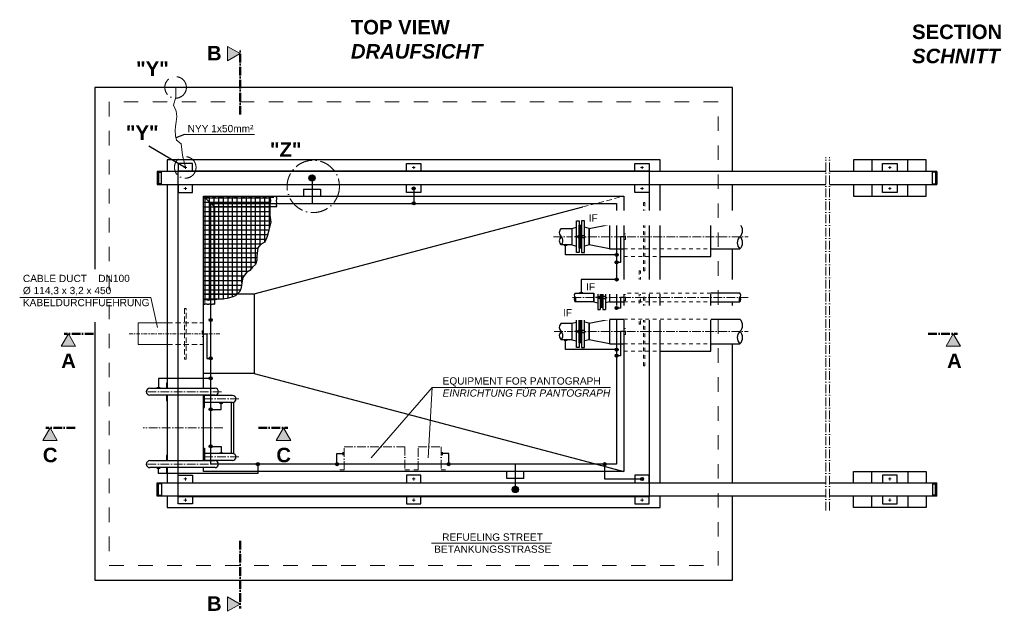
# Model space of a CAD drawing. Header units: millimetres. Extents: x -61498 to 2601997, y -16110 to 22287.
# Tile 11 of 27: x 5298 to 12090, y -522 to 3561. Entities that reach past the tile are written whole.
import ezdxf

# ---------------------------------------------------------------- set-up
doc = ezdxf.new("R2010")
doc.units = ezdxf.units.MM
for name, pattern in [('ACAD_ISO10W100', [18, 12, -3, 0, -3]), ('JIS_02_1.0', [2, 1, -1]), ('STRICHPUNKT2', [0.5, 0.25, -0.125, 0, -0.125]), ('VERDECKT2', [0.1875, 0.125, -0.0625])]:
    doc.linetypes.add(name, pattern=pattern)
for name, color, linetype, lineweight in [('Beschriftung', 7, 'Continuous', 9), ('HO1N2-D50', 4, 'Continuous', 18), ('P------T2', 7, 'Continuous', 18), ('P-DABDICHTUNG', 7, 'Continuous', 18), ('P-ES-MD', 1, 'VERDECKT2', 18), ('verz. Bandstahl 30x3_5mm auf Putz', 1, 'GRENZE1', 35), ('verz. Bandstahl 30x3_5mm im Beton', 5, 'GRENZE1', 35)]:
    doc.layers.add(name, color=color, linetype=linetype, lineweight=lineweight)
for name, color, linetype in [('P-MU050ENTL', 7, 'Continuous'), ('P-MU150AUSL', 7, 'Continuous'), ('P-MU200EINL', 7, 'Continuous')]:
    doc.layers.add(name, color=color, linetype=linetype)
doc.styles.add('LBB3.5M1000', font='isocp.shx', dxfattribs={"height": 3.5})
doc.linetypes.add('GRENZE1', pattern='A,6.35,-2.54,[133,ltypeshp.shx,S=2.54,R=0,X=-2.54,Y=0],-2.54,25.4', length=36.83)

msp = doc.modelspace()

# ---------------------------------------------------------------- hatches: boundary and pattern name
h = msp.add_hatch()
h.set_pattern_fill('NET', color=256, scale=10)
h.set_pattern_definition([(0, (6798.886, 1983.35), (0, 31.75), []), (90, (6798.886, 1983.35), (-31.75, 2e-15), [])])
h.paths.add_polyline_path([(6566.073, 2343.398), (7025.593, 2343.398), (7025.123, 2325.998), (7028.881, 2313.792), (7028.881, 2308.158), (7027.002, 2300.177), (7023.714, 2292.666), (7023.244, 2279.052), (7023.714, 2272.949), (7024.184, 2256.048), (7024.653, 2244.312), (7023.714, 2231.637), (7023.714, 2212.858), (7029.351, 2179.996), (7031.7, 2166.382), (7014.654, 2099.976), (7006.244, 2063.956), (6988.223, 2025.534), (6959.389, 2009.925), (6940.167, 1987.112), (6934.16, 1929.479), (6934.16, 1901.863), (6924.549, 1870.645), (6905.326, 1852.635), (6884.902, 1831.022), (6863.277, 1815.413), (6836.846, 1781.794), (6832.04, 1757.78), (6828.436, 1726.562), (6824.832, 1702.549), (6816.422, 1685.739), (6786.387, 1655.722), (6762.359, 1646.116), (6728.72, 1636.511), (6692.677, 1632.909), (6657.837, 1629.307), (6639.816, 1628.106), (6622.996, 1628.106), (6602.572, 1623.303), (6591.759, 1625.705), (6574.94, 1628.106), (6566.073, 1628.106)])
at = {"lineweight": 5}
h = msp.add_hatch(dxfattribs=at)
h.set_pattern_fill('NET3', color=256, angle=180)
h.set_pattern_definition([(180, (9166.0728, 2063.398), (-4e-16, -3.175), []), (240, (9166.0728, 2063.398), (2.74963, -1.5875), []), (300, (9166.0728, 2063.398), (2.74963, 1.5875), [])])
h.paths.add_polyline_path([(9158.073, 2072.389), (9174.073, 2072.389), (9174.073, 2142.398), (9158.073, 2142.398)])
h.paths.add_polyline_path([(9174.073, 2054.407), (9158.073, 2054.407), (9158.073, 1984.398), (9174.073, 1984.398)])
h = msp.add_hatch(color=256)
h.dxf.hatch_style = 1
h.paths.add_polyline_path([(9177.82, 2063.398), (9168.449, 2057.987), (9168.449, 2068.808)])
h = msp.add_hatch(color=256)
h.dxf.hatch_style = 1
h.paths.add_polyline_path([(9323.82, 1643.991), (9314.449, 1638.581), (9314.449, 1649.402)])
h = msp.add_hatch(dxfattribs=at)
h.set_pattern_fill('NET3', color=256, angle=180)
h.set_pattern_definition([(180, (9166.0728, 1408.9914), (-4e-16, -3.175), []), (240, (9166.0728, 1408.9914), (2.74963, -1.5875), []), (300, (9166.0728, 1408.9914), (2.74963, 1.5875), [])])
h.paths.add_polyline_path([(9158.073, 1417.982), (9174.073, 1417.982), (9174.073, 1487.991), (9158.073, 1487.991)])
h.paths.add_polyline_path([(9174.073, 1400), (9158.073, 1400), (9158.073, 1329.991), (9174.073, 1329.991)])
h = msp.add_hatch(color=256)
h.dxf.hatch_style = 1
h.paths.add_polyline_path([(9177.82, 1408.991), (9168.449, 1403.581), (9168.449, 1414.402)])
at = {"layer": 'Beschriftung'}
h = msp.add_hatch(color=256, dxfattribs=at)
h.dxf.hatch_style = 1
h.paths.add_polyline_path([(6819.292, 3326.753), (6732.952, 3376.602), (6732.952, 3276.905)])
h = msp.add_hatch(color=256, dxfattribs=at)
h.dxf.hatch_style = 1
h.paths.add_polyline_path([(5634.231, 1393.398), (5584.382, 1307.058), (5684.079, 1307.058)])
h = msp.add_hatch(color=256, dxfattribs=at)
h.dxf.hatch_style = 1
h.paths.add_polyline_path([(11737.652, 1393.398), (11787.501, 1307.058), (11687.804, 1307.058)])
h = msp.add_hatch(color=256, dxfattribs=at)
h.dxf.hatch_style = 1
h.paths.add_polyline_path([(5507.62, 743.398), (5457.771, 657.058), (5557.468, 657.058)])
h = msp.add_hatch(color=256, dxfattribs=at)
h.dxf.hatch_style = 1
h.paths.add_polyline_path([(7118.153, 743.398), (7068.305, 657.058), (7168.002, 657.058)])
h = msp.add_hatch(color=256, dxfattribs=at)
h.dxf.hatch_style = 1
h.paths.add_polyline_path([(6819.292, -472.626), (6732.952, -522.474), (6732.952, -422.777)])
at = {"layer": 'verz. Bandstahl 30x3_5mm auf Putz', "lineweight": -3, "ltscale": 2.5}
h = msp.add_hatch(color=256, dxfattribs=at)
h.dxf.hatch_style = 1
edge = h.paths.add_edge_path()
edge.add_arc((8016.073, 2395.898), 10.718, -540, -180)
h = msp.add_hatch(color=256, dxfattribs=at)
h.dxf.hatch_style = 1
edge = h.paths.add_edge_path()
edge.add_arc((8016.073, 2293.398), 10.718, -540, -180)
h = msp.add_hatch(color=256, dxfattribs=at)
h.dxf.hatch_style = 1
edge = h.paths.add_edge_path()
edge.add_arc((9416.073, 1938.147), 10.718, -540, -180)
h = msp.add_hatch(color=256, dxfattribs=at)
h.dxf.hatch_style = 1
edge = h.paths.add_edge_path()
edge.add_arc((9416.073, 1885.802), 10.718, -540, -180)
h = msp.add_hatch(color=256, dxfattribs=at)
h.dxf.hatch_style = 1
edge = h.paths.add_edge_path()
edge.add_arc((6616.073, 1488.673), 10.718, -540, -180)
h = msp.add_hatch(color=256, dxfattribs=at)
h.dxf.hatch_style = 1
edge = h.paths.add_edge_path()
edge.add_arc((9416.073, 1283.74), 10.718, -540, -180)
h = msp.add_hatch(color=256, dxfattribs=at)
h.dxf.hatch_style = 1
edge = h.paths.add_edge_path()
edge.add_arc((6616.073, 1223.751), 10.718, 720, 1080, ccw=False)
h = msp.add_hatch(color=256, dxfattribs=at)
h.dxf.hatch_style = 1
edge = h.paths.add_edge_path()
edge.add_arc((9416.073, 1241.965), 10.718, -540, -180)
h = msp.add_hatch(color=256, dxfattribs=at)
h.dxf.hatch_style = 1
edge = h.paths.add_edge_path()
edge.add_arc((6616.073, 1085.103), 10.718, -540, -180)
h = msp.add_hatch(color=256, dxfattribs=at)
h.dxf.hatch_style = 1
edge = h.paths.add_edge_path()
edge.add_arc((6616.073, 871.067), 10.718, -540, -180)
h = msp.add_hatch(color=256, dxfattribs=at)
h.dxf.hatch_style = 1
edge = h.paths.add_edge_path()
edge.add_arc((6616.073, 615.728), 10.718, 540, 900, ccw=False)
h = msp.add_hatch(color=256, dxfattribs=at)
h.dxf.hatch_style = 1
edge = h.paths.add_edge_path()
edge.add_arc((6941.002, 493.398), 10.718, -540, -180)
h = msp.add_hatch(color=256, dxfattribs=at)
h.dxf.hatch_style = 1
edge = h.paths.add_edge_path()
edge.add_arc((7486.797, 493.398), 10.718, -540, -180)
h = msp.add_hatch(color=256, dxfattribs=at)
h.dxf.hatch_style = 1
edge = h.paths.add_edge_path()
edge.add_arc((8257.885, 493.398), 10.718, -540, -180)
h = msp.add_hatch(color=256, dxfattribs=at)
h.dxf.hatch_style = 1
edge = h.paths.add_edge_path()
edge.add_arc((9333.248, 493.398), 10.718, -540, -180)
h = msp.add_hatch(color=256, dxfattribs=at)
h.dxf.hatch_style = 1
edge = h.paths.add_edge_path()
edge.add_arc((9591.073, 390.898), 10.718, -540, -180)
at = {"layer": 'verz. Bandstahl 30x3_5mm im Beton', "lineweight": -3, "ltscale": 20}
h = msp.add_hatch(color=256, dxfattribs=at)
h.dxf.hatch_style = 1
edge = h.paths.add_edge_path()
edge.add_arc((7314.733, 2468.398), 21.435, 270, 630, ccw=False)
h = msp.add_hatch(color=256, dxfattribs=at)
h.dxf.hatch_style = 1
edge = h.paths.add_edge_path()
edge.add_arc((8717.412, 318.398), 21.435, 450, 810, ccw=False)

# ---------------------------------------------------------------- linework, layer by layer
for p, q in [((6435.289, 2769.708), (6375.863, 2746.056)), ((6190.134, 2691.178), (6441.073, 2540.898)), ((6246.073, 2513.398), (6246.073, 2423.398)), ((10858.917, 2513.398), (6246.073, 2513.398)), ((6256.073, 2513.398), (6256.073, 2423.398)), ((11625.559, 2513.398), (10883.917, 2513.398)), ((11615.559, 2513.398), (11615.559, 2423.398)), ((11625.559, 2513.398), (11625.559, 2423.398)), ((6256.073, 2508.398), (6276.073, 2508.398)), ((6276.073, 2428.398), (6276.073, 2508.398)), ((11615.559, 2508.398), (11595.559, 2508.398)), ((11595.559, 2428.398), (11595.559, 2508.398)), ((6246.073, 2423.398), (10858.917, 2423.398)), ((6276.073, 2428.398), (6256.073, 2428.398)), ((10883.917, 2423.398), (11625.559, 2423.398)), ((11595.559, 2428.398), (11615.559, 2428.398)), ((6641.073, 2268.398), (6566.073, 2343.398)), ((7070.75, 2268.398), (6641.073, 2268.398)), ((6641.073, 2268.398), (6641.073, 1598.658)), ((6916.073, 1668.398), (9182.739, 2268.398)), ((9366.073, 2147.548), (9466.073, 2147.548)), ((10066.073, 2147.548), (10266.073, 2147.548)), ((9171.573, 2063.398), (9124.823, 2063.398)), ((9191.821, 2063.398), (9205.483, 2063.398)), ((9366.073, 1979.248), (9466.073, 1979.248)), ((10066.073, 1979.248), (10266.073, 1979.248)), ((9317.573, 1643.991), (9270.823, 1643.991)), ((9337.821, 1643.991), (9351.483, 1643.991)), ((9466.073, 1674.141), (9366.073, 1674.141)), ((9171.573, 1408.991), (9124.823, 1408.991)), ((9191.821, 1408.991), (9205.483, 1408.991)), ((9366.073, 1324.841), (9466.073, 1324.841)), ((10066.073, 1324.841), (10266.073, 1324.841)), ((6916.073, 1118.398), (9182.739, 518.398)), ((6196.073, 1017.548), (6646.073, 1017.548)), ((6646.073, 969.248), (6196.073, 969.248)), ((6766.073, 967.548), (6572.073, 967.548)), ((6766.073, 919.248), (6572.073, 919.248)), ((6756.073, 919.248), (6756.073, 567.548)), ((6776.073, 565.38), (6776.073, 921.416)), ((6766.073, 567.548), (6572.073, 567.548)), ((6196.073, 517.548), (6646.073, 517.548)), ((6766.073, 519.248), (6572.073, 519.248)), ((9182.739, 518.398), (9466.073, 443.398)), ((6646.073, 469.248), (6196.073, 469.248)), ((6246.073, 273.398), (6246.073, 363.398)), ((6246.073, 363.398), (10858.917, 363.398)), ((6256.073, 273.398), (6256.073, 363.398)), ((6276.073, 358.398), (6256.073, 358.398)), ((6276.073, 358.398), (6276.073, 278.398)), ((10883.917, 363.398), (11625.559, 363.398)), ((11595.559, 358.398), (11595.559, 278.398)), ((11595.559, 358.398), (11615.559, 358.398)), ((11615.559, 273.398), (11615.559, 363.398)), ((11625.559, 273.398), (11625.559, 363.398)), ((10858.917, 273.398), (6246.073, 273.398)), ((6256.073, 278.398), (6276.073, 278.398)), ((11625.559, 273.398), (10883.917, 273.398)), ((11615.559, 278.398), (11595.559, 278.398))]:
    msp.add_line(p, q)
at = {"linetype": 'ACAD_ISO10W100', "lineweight": 18, "ltscale": 5}
for p, q in [((10858.917, 173.398), (10858.917, 2613.398)), ((10883.917, 173.398), (10883.917, 2613.398)), ((6451.073, 2540.898), (6431.073, 2540.898)), ((6441.073, 2530.898), (6441.073, 2550.898)), ((8006.073, 2540.898), (8026.073, 2540.898)), ((8016.073, 2530.898), (8016.073, 2550.898)), ((9581.073, 2540.898), (9601.073, 2540.898)), ((9591.073, 2530.898), (9591.073, 2550.898)), ((11290.559, 2540.898), (11310.559, 2540.898)), ((11300.559, 2530.898), (11300.559, 2550.898)), ((6451.073, 2395.898), (6431.073, 2395.898)), ((6441.073, 2385.898), (6441.073, 2405.898)), ((8006.073, 2395.898), (8026.073, 2395.898)), ((8016.073, 2385.898), (8016.073, 2405.898)), ((9581.073, 2395.898), (9601.073, 2395.898)), ((9591.073, 2385.898), (9591.073, 2405.898)), ((11290.559, 2395.898), (11310.559, 2395.898)), ((11300.559, 2385.898), (11300.559, 2405.898)), ((8979.285, 2063.398), (9112.502, 2063.398)), ((9218.307, 2063.398), (10323.713, 2063.398)), ((9111.506, 1643.991), (9263.395, 1643.991)), ((9362.639, 1643.991), (10323.713, 1643.991)), ((8984.985, 1408.991), (9115.206, 1408.991)), ((9216.636, 1408.991), (10323.713, 1408.991)), ((6690.998, 993.398), (6151.049, 993.398)), ((6810.998, 943.398), (6566.073, 943.398)), ((6699.147, 743.398), (6151.049, 743.398)), ((6810.998, 543.398), (6566.073, 543.398)), ((6690.998, 493.398), (6151.049, 493.398)), ((6451.073, 390.898), (6431.073, 390.898)), ((6441.073, 400.898), (6441.073, 380.898)), ((8006.073, 390.898), (8026.073, 390.898)), ((8016.073, 400.898), (8016.073, 380.898)), ((9581.073, 390.898), (9601.073, 390.898)), ((9591.073, 400.898), (9591.073, 380.898)), ((11290.559, 390.898), (11310.559, 390.898)), ((11300.559, 400.898), (11300.559, 380.898)), ((6451.073, 245.898), (6431.073, 245.898)), ((6441.073, 255.898), (6441.073, 235.898)), ((8006.073, 245.898), (8026.073, 245.898)), ((8016.073, 255.898), (8016.073, 235.898)), ((9581.073, 245.898), (9601.073, 245.898)), ((9591.073, 255.898), (9591.073, 235.898)), ((11290.559, 245.898), (11310.559, 245.898)), ((11300.559, 255.898), (11300.559, 235.898))]:
    msp.add_line(p, q, dxfattribs=at)
at = {"linetype": 'JIS_02_1.0', "lineweight": 18, "ltscale": 25}
for p, q in [((6576.073, 1598.57), (6576.073, 2333.398)), ((6576.073, 2333.398), (7070.724, 2333.398)), ((9466.073, 2199.898), (9716.073, 2199.898)), ((9466.073, 2147.548), (10066.073, 2147.548)), ((9466.073, 1979.248), (10066.073, 1979.248)), ((9466.073, 1926.898), (9716.073, 1926.898)), ((9716.073, 1728.392), (9466.073, 1728.392)), ((9716.073, 1560.092), (9466.073, 1560.092)), ((9466.073, 1545.491), (9716.073, 1545.491)), ((9466.073, 1324.841), (10066.073, 1324.841)), ((9466.073, 1272.491), (9716.073, 1272.491))]:
    msp.add_line(p, q, dxfattribs=at)
for points in [[(9716.073, 2513.398), (9716.073, 2593.398), (6316.073, 2593.398), (6316.073, 2513.398)], [(11550.559, 2513.398), (11550.559, 2593.398), (11050.559, 2593.398), (11050.559, 2513.398)], [(11425.559, 2513.398), (11425.559, 2593.398), (11175.559, 2593.398), (11175.559, 2513.398)], [(6491.073, 2513.398), (6491.073, 2568.398), (6391.073, 2568.398), (6391.073, 2513.398)], [(7966.073, 2513.398), (7966.073, 2568.398), (8066.073, 2568.398), (8066.073, 2513.398)], [(9541.073, 2513.398), (9541.073, 2568.398), (9641.073, 2568.398), (9641.073, 2513.398)], [(11250.559, 2513.398), (11250.559, 2568.398), (11350.559, 2568.398), (11350.559, 2513.398)], [(6316.073, 2423.398), (6316.073, 1017.548)], [(6391.073, 2423.398), (6391.073, 2368.398), (6491.073, 2368.398), (6491.073, 2423.398)], [(8066.073, 2423.398), (8066.073, 2368.398), (7966.073, 2368.398), (7966.073, 2423.398)], [(9641.073, 2423.398), (9641.073, 2368.398), (9541.073, 2368.398), (9541.073, 2423.398)], [(9716.073, 363.398), (9716.073, 2423.398)], [(11050.559, 2423.398), (11050.559, 2343.398), (11550.559, 2343.398), (11550.559, 2423.398)], [(11175.559, 2423.398), (11175.559, 2343.398), (11425.559, 2343.398), (11425.559, 2423.398)], [(11350.559, 2423.398), (11350.559, 2368.398), (11250.559, 2368.398), (11250.559, 2423.398)], [(6566.073, 1017.548), (6566.073, 2343.398), (9466.073, 2343.398), (9466.073, 443.398), (6566.073, 443.398), (6566.073, 469.248)], [(7070.75, 2268.398), (7071.795, 2273.382), (7071.795, 2274.793), (7071.253, 2276.855), (7070.493, 2279.676), (7069.626, 2280.87), (7069.084, 2282.606), (7068.65, 2284.451), (7068.758, 2285.97), (7069.3, 2287.597), (7069.734, 2289.442), (7070.385, 2291.178), (7071.253, 2293.457), (7072.229, 2297.255), (7072.229, 2300.076), (7071.903, 2302.355), (7070.927, 2305.285), (7069.843, 2308.758), (7069.517, 2311.362), (7069.517, 2313.532), (7070.168, 2316.028), (7071.469, 2319.826), (7072.229, 2324.166), (7072.012, 2327.53), (7071.469, 2330.786), (7070.602, 2333.824), (7070.06, 2336.863), (7070.168, 2339.25), (7070.819, 2340.552), (7070.819, 2343.398)], [(6566.073, 1668.398), (6916.073, 1668.398), (6916.073, 1118.398), (6566.073, 1118.398)], [(6566.073, 1598.658), (6571.057, 1597.613), (6572.468, 1597.613), (6574.53, 1598.155), (6577.351, 1598.914), (6578.545, 1599.782), (6580.281, 1600.324), (6582.126, 1600.758), (6583.645, 1600.649), (6585.272, 1600.107), (6587.117, 1599.673), (6588.853, 1599.023), (6591.132, 1598.155), (6594.93, 1597.179), (6597.751, 1597.179), (6600.03, 1597.504), (6602.96, 1598.481), (6606.432, 1599.565), (6609.037, 1599.89), (6611.207, 1599.89), (6613.703, 1599.24), (6617.501, 1597.938), (6621.841, 1597.179), (6625.205, 1597.396), (6628.461, 1597.938), (6631.499, 1598.806), (6634.537, 1599.348), (6636.925, 1599.24), (6638.227, 1598.589), (6641.073, 1598.589)], [(6316.073, 1017.548), (6316.073, 1053.398), (6310.073, 1053.398), (6310.073, 1017.548)], [(6310.073, 969.248), (6310.073, 933.398), (6316.073, 933.398), (6316.073, 969.248)], [(6316.073, 969.248), (6316.073, 517.548)], [(6566.073, 943.398), (6566.073, 883.398), (6572.073, 883.398), (6572.073, 969.248)], [(6566.073, 517.548), (6566.073, 969.248)], [(6641.073, 969.248), (6641.073, 967.548)], [(6316.073, 517.548), (6316.073, 553.398), (6310.073, 553.398), (6310.073, 517.548)], [(6566.073, 543.398), (6566.073, 603.398), (6572.073, 603.398), (6572.073, 517.548)], [(6310.073, 469.248), (6310.073, 433.398), (6316.073, 433.398), (6316.073, 469.248)], [(6316.073, 469.248), (6316.073, 363.398)], [(6391.073, 363.398), (6391.073, 418.398), (6491.073, 418.398), (6491.073, 363.398)], [(8066.073, 363.398), (8066.073, 418.398), (7966.073, 418.398), (7966.073, 363.398)], [(9641.073, 363.398), (9641.073, 418.398), (9541.073, 418.398), (9541.073, 363.398)], [(11050.559, 363.398), (11050.559, 443.398), (11550.559, 443.398), (11550.559, 363.398)], [(11175.559, 363.398), (11175.559, 443.398), (11425.559, 443.398), (11425.559, 363.398)], [(11350.559, 363.398), (11350.559, 418.398), (11250.559, 418.398), (11250.559, 363.398)], [(6316.073, 273.398), (6316.073, 193.398), (9716.073, 193.398), (9716.073, 273.398)], [(6491.073, 273.398), (6491.073, 218.398), (6391.073, 218.398), (6391.073, 273.398)], [(7966.073, 273.398), (7966.073, 218.398), (8066.073, 218.398), (8066.073, 273.398)], [(9541.073, 273.398), (9541.073, 218.398), (9641.073, 218.398), (9641.073, 273.398)], [(11550.559, 273.398), (11550.559, 193.398), (11050.559, 193.398), (11050.559, 273.398)], [(11425.559, 273.398), (11425.559, 193.398), (11175.559, 193.398), (11175.559, 273.398)], [(11250.559, 273.398), (11250.559, 218.398), (11350.559, 218.398), (11350.559, 273.398)]]:
    msp.add_lwpolyline(points)
for points in [[(6566.073, 2343.398), (7025.593, 2343.398), (7025.123, 2325.998), (7028.881, 2313.792), (7028.881, 2308.158), (7027.002, 2300.177), (7023.714, 2292.666), (7023.244, 2279.052), (7023.714, 2272.949), (7024.184, 2256.048), (7024.653, 2244.312), (7023.714, 2231.637), (7023.714, 2212.858), (7029.351, 2179.996), (7031.7, 2166.382), (7014.654, 2099.976), (7006.244, 2063.956), (6988.223, 2025.534), (6959.389, 2009.925), (6940.167, 1987.112), (6934.16, 1929.479), (6934.16, 1901.863), (6924.549, 1870.645), (6905.326, 1852.635), (6884.902, 1831.022), (6863.277, 1815.413), (6836.846, 1781.794), (6832.04, 1757.78), (6828.436, 1726.562), (6824.832, 1702.549), (6816.422, 1685.739), (6786.387, 1655.722), (6762.359, 1646.116), (6728.72, 1636.511), (6692.677, 1632.909), (6657.837, 1629.307), (6639.816, 1628.106), (6622.996, 1628.106), (6602.572, 1623.303), (6591.759, 1625.705), (6574.94, 1628.106), (6566.073, 1628.106)], [(9226.073, 2120.548), (9366.073, 2147.548), (9366.073, 1979.248), (9226.073, 2006.248)], [(9151.325, 2054.407), (9151.325, 2072.389), (9191.821, 2072.389), (9191.821, 2054.407)], [(9177.82, 2063.398), (9168.449, 2057.987), (9168.449, 2068.808)], [(9297.325, 1635), (9297.325, 1652.982), (9337.821, 1652.982), (9337.821, 1635)], [(9323.82, 1643.991), (9314.449, 1638.581), (9314.449, 1649.402)], [(9226.073, 1466.141), (9366.073, 1493.141), (9366.073, 1324.841), (9226.073, 1351.841)], [(9151.325, 1400), (9151.325, 1417.982), (9191.821, 1417.982), (9191.821, 1400)], [(9177.82, 1408.991), (9168.449, 1403.581), (9168.449, 1414.402)]]:
    msp.add_lwpolyline(points, close=True)
for points in [[(9601.073, 2299.898), (9611.073, 2299.898), (9611.073, 1826.898), (9601.073, 1826.898)], [(9466.073, 2043.398), (9476.073, 2043.398), (9476.073, 2083.398), (9466.073, 2083.398)], [(9581.073, 1828.392), (9571.073, 1828.392), (9571.073, 1460.092), (9581.073, 1460.092)], [(9466.073, 1623.991), (9476.073, 1623.991), (9476.073, 1663.991), (9466.073, 1663.991)], [(9601.073, 1645.491), (9611.073, 1645.491), (9611.073, 1172.491), (9601.073, 1172.491)], [(9466.073, 1388.991), (9476.073, 1388.991), (9476.073, 1428.991), (9466.073, 1428.991)], [(6556.073, 1373.398), (6566.073, 1373.398), (6566.073, 1413.398), (6556.073, 1413.398)]]:
    msp.add_lwpolyline(points, close=True, dxfattribs=at)
at = {"linetype": 'ACAD_ISO10W100', "lineweight": 18, "ltscale": 5}
for points in [[(7506.073, 453.398), (7536.073, 453.398), (7536.073, 613.398), (7956.073, 613.398), (7956.073, 453.398), (7986.073, 453.398)], [(8016.073, 453.398), (8046.073, 453.398), (8046.073, 613.398), (8206.073, 613.398), (8206.073, 453.398), (8236.073, 453.398)]]:
    msp.add_lwpolyline(points, dxfattribs=at)
at = {"linetype": 'ACAD_ISO10W100', "lineweight": 18, "ltscale": 10}
for centre, radius in [((6373.834, 3093.916), 74.422), ((6440.385, 2541.416), 74.422), ((7323.398, 2410.333), 180.384)]:
    msp.add_circle(centre, radius, dxfattribs=at)
for centre, radius, start, end in [((9059.33, 2091.973), 38.823, 132.6049657, 227.3950343), ((10227.376, 2105.473), 57.164, 312.6049657, 47.3950343), ((9059.33, 2034.823), 38.823, 132.6049657, 227.3950343), ((9006.769, 2034.823), 38.823, 312.6049657, 47.3950343), ((10304.769, 2021.323), 57.164, 132.6049657, 227.3950343), ((10227.376, 2021.323), 57.164, 312.6049657, 47.3950343), ((9146.341, 1659.066), 22.495, 137.9216907, 222.0783093), ((9059.33, 1380.416), 38.823, 132.6049657, 227.3950343), ((9006.769, 1380.416), 38.823, 312.6049657, 47.3950343), ((10304.769, 1366.916), 57.164, 132.6049657, 227.3950343), ((10227.376, 1366.916), 57.164, 312.6049657, 47.3950343), ((6196.073, 993.398), 24.15, 90, 270), ((6646.073, 993.398), 24.15, 270, 90), ((6766.073, 943.398), 24.15, 270, 90), ((6766.073, 543.398), 24.15, 270, 90), ((6196.073, 493.398), 24.15, 90, 270), ((6646.073, 493.398), 24.15, 270, 90)]:
    msp.add_arc(centre, radius, start, end)
at = {"layer": 'Beschriftung', "linetype": 'ACAD_ISO10W100', "lineweight": 50, "ltscale": 5}
for p, q in [((6819.292, 2906.221), (6819.292, 3356.728)), ((5807.389, 1393.398), (5604.256, 1393.398)), ((11564.494, 1393.398), (11767.627, 1393.398)), ((5680.778, 743.398), (5477.645, 743.398)), ((6944.995, 743.398), (7148.128, 743.398)), ((6819.292, -36.462), (6819.292, -502.6))]:
    msp.add_line(p, q, dxfattribs=at)
at = {"layer": 'Beschriftung'}
for points in [[(6819.292, 3326.753), (6732.952, 3376.602), (6732.952, 3276.905)], [(5634.231, 1393.398), (5584.382, 1307.058), (5684.079, 1307.058)], [(11737.652, 1393.398), (11787.501, 1307.058), (11687.804, 1307.058)], [(5507.62, 743.398), (5457.771, 657.058), (5557.468, 657.058)], [(7118.153, 743.398), (7068.305, 657.058), (7168.002, 657.058)], [(6819.292, -472.626), (6732.952, -522.474), (6732.952, -422.777)]]:
    msp.add_lwpolyline(points, close=True, dxfattribs=at)
at = {"layer": 'HO1N2-D50'}
msp.add_lwpolyline([(6441.073, 2540.898), (6422.499, 2626.304), (6416.348, 2665.647), (6412.657, 2703.759), (6380.672, 2729.578), (6372.061, 2759.084), (6370.831, 2795.968), (6373.291, 2823.015), (6376.982, 2856.21), (6383.133, 2893.094), (6378.212, 2928.747), (6358.529, 2970.549), (6374.522, 3025.874), (6374.522, 3093.398)], dxfattribs=at)
at = {"layer": 'P------T2', "color": 7}
for p, q in [((5298.46, 1643.504), (6203.93, 1643.504)), ((6249.385, 1435.676), (6203.93, 1643.504)), ((7723.84, 536.526), (8143.006, 1022.392)), ((8143.006, 1022.392), (8116.608, 536.526)), ((8143.006, 1022.392), (9372.74, 1022.392)), ((8137.948, -52.325), (8969.327, -52.325))]:
    msp.add_line(p, q, dxfattribs=at)
at = {"layer": 'P-DABDICHTUNG', "ltscale": 200}
msp.add_line((6435.289, 2769.708), (6919.117, 2769.708), dxfattribs=at)
at = {"layer": 'P-ES-MD', "color": 7, "ltscale": 300}
for p, q in [((9182.739, 2268.398), (9466.073, 2343.398)), ((6316.073, 1468.398), (6566.073, 1468.398)), ((6316.073, 1318.398), (6566.073, 1318.398))]:
    msp.add_line(p, q, dxfattribs=at)
at = {"layer": 'P-ES-MD', "color": 7, "linetype": 'Continuous', "ltscale": 300}
for p, q in [((6116.073, 1468.398), (6116.073, 1318.398)), ((6316.073, 1468.398), (6116.073, 1468.398)), ((6316.073, 1318.398), (6116.073, 1318.398))]:
    msp.add_line(p, q, dxfattribs=at)
at = {"layer": 'P-ES-MD', "color": 7, "linetype": 'STRICHPUNKT2', "ltscale": 100}
msp.add_line((6052.973, 1393.398), (6679.467, 1393.398), dxfattribs=at)
at = {"layer": 'P-ES-MD', "color": 7, "ltscale": 300}
msp.add_lwpolyline([(6436.073, 1218.398), (6446.073, 1218.398), (6446.073, 1568.398), (6436.073, 1568.398)], close=True, dxfattribs=at)
for points in [[(6576.073, 969.248), (6576.073, 967.548)], [(6576.073, 519.248), (6576.073, 517.548)]]:
    msp.add_lwpolyline(points, dxfattribs=at)
at = {"layer": 'P-MU050ENTL', "linetype": 'Continuous', "ltscale": 10}
for p, q in [((9106.073, 2120.548), (9138.073, 2128.898)), ((9106.073, 2120.548), (9106.073, 2006.248)), ((9226.073, 2120.548), (9194.073, 2128.898)), ((9226.073, 2120.548), (9226.073, 2006.248)), ((9106.073, 2006.248), (9138.073, 1997.898)), ((9226.073, 2006.248), (9194.073, 1997.898)), ((9285.073, 1726.491), (9303.073, 1726.491)), ((9303.073, 1726.491), (9303.073, 1652.982)), ((9321.073, 1726.491), (9339.073, 1726.491)), ((9321.073, 1726.491), (9321.073, 1652.982)), ((9258.073, 1674.141), (9285.073, 1681.376)), ((9366.073, 1674.141), (9339.073, 1681.376)), ((9106.073, 1466.141), (9138.073, 1474.491)), ((9106.073, 1466.141), (9106.073, 1351.841)), ((9226.073, 1466.141), (9194.073, 1474.491)), ((9226.073, 1466.141), (9226.073, 1351.841)), ((9106.073, 1351.841), (9138.073, 1343.491)), ((9226.073, 1351.841), (9194.073, 1343.491))]:
    msp.add_line(p, q, dxfattribs=at)
for points in [[(9158.073, 2054.407), (9158.073, 1953.398), (9138.073, 1953.398), (9138.073, 2173.398), (9158.073, 2173.398), (9158.073, 2072.389)], [(9174.073, 2054.407), (9174.073, 1953.398), (9194.073, 1953.398), (9194.073, 2173.398), (9174.073, 2173.398), (9174.073, 2072.389)], [(9033.05, 2120.548), (9106.073, 2120.548), (9106.073, 2006.248), (9033.05, 2006.248)], [(9158.073, 2072.389), (9158.073, 2142.398), (9174.073, 2142.398), (9174.073, 2072.389)], [(9174.073, 2054.407), (9174.073, 1984.398), (9158.073, 1984.398), (9158.073, 2054.407)], [(9716.073, 1560.092), (10066.073, 1560.092), (10066.073, 1728.392), (9716.073, 1728.392)], [(9158.073, 1400), (9158.073, 1298.991), (9138.073, 1298.991), (9138.073, 1518.991), (9158.073, 1518.991), (9158.073, 1417.982)], [(9174.073, 1400), (9174.073, 1298.991), (9194.073, 1298.991), (9194.073, 1518.991), (9174.073, 1518.991), (9174.073, 1417.982)], [(9033.05, 1466.141), (9106.073, 1466.141), (9106.073, 1351.841), (9033.05, 1351.841)], [(9158.073, 1417.982), (9158.073, 1487.991), (9174.073, 1487.991), (9174.073, 1417.982)], [(9174.073, 1400), (9174.073, 1329.991), (9158.073, 1329.991), (9158.073, 1400)]]:
    msp.add_lwpolyline(points, dxfattribs=at)
at = {"layer": 'P-MU150AUSL', "linetype": 'Continuous', "ltscale": 10}
for p, q in [((9716.073, 2199.898), (10066.073, 2199.898)), ((10066.073, 1926.898), (10066.073, 2199.898)), ((9716.073, 1926.898), (10066.073, 1926.898)), ((9716.073, 1545.491), (10066.073, 1545.491)), ((10066.073, 1272.491), (10066.073, 1545.491)), ((9716.073, 1272.491), (10066.073, 1272.491))]:
    msp.add_line(p, q, dxfattribs=at)
at = {"layer": 'P-MU200EINL'}
msp.add_lwpolyline([(9321.073, 1652.982), (9321.073, 1711.491), (9303.073, 1711.491), (9303.073, 1652.982)], dxfattribs=at)
at = {"layer": 'verz. Bandstahl 30x3_5mm auf Putz', "lineweight": -3, "ltscale": 2.5}
for p, q in [((7314.733, 2391.802), (7314.733, 2293.398)), ((8016.073, 2395.898), (8016.073, 2293.398)), ((9471.073, 2063.398), (9443.573, 2063.398)), ((9443.573, 2063.398), (9443.573, 1885.802)), ((9416.073, 1938.147), (9064.094, 1938.147)), ((9443.573, 1885.802), (9418.523, 1885.802)), ((6561.073, 1393.398), (6588.573, 1393.398)), ((6588.573, 1393.398), (6588.573, 1223.751)), ((9471.073, 1408.991), (9443.573, 1408.991)), ((9443.573, 1408.991), (9443.573, 1241.965)), ((6588.573, 1223.751), (6613.623, 1223.751)), ((9416.073, 1283.74), (9064.094, 1283.74)), ((9443.573, 1241.965), (9418.523, 1241.965)), ((6616.073, 1085.103), (6255.561, 1085.103)), ((6255.561, 1085.103), (6255.561, 1020.739)), ((8717.412, 394.994), (8717.412, 493.398)), ((9333.248, 493.398), (9333.248, 390.898)), ((6941.002, 428.63), (6255.561, 428.63)), ((9333.248, 390.898), (9591.073, 390.898))]:
    msp.add_line(p, q, dxfattribs=at)
at = {"layer": 'verz. Bandstahl 30x3_5mm auf Putz', "linetype": 'Continuous', "lineweight": -3, "ltscale": 2.5}
for p, q in [((9075.227, 2002.018), (9052.961, 2002.018)), ((9064.094, 1938.147), (9064.094, 2002.018)), ((9075.227, 1347.612), (9052.961, 1347.612)), ((9064.094, 1283.74), (9064.094, 1347.612)), ((6266.694, 1020.739), (6244.428, 1020.739)), ((6677.571, 914.983), (6699.837, 914.983)), ((6688.704, 871.067), (6688.704, 914.983)), ((6616.073, 871.067), (6688.704, 871.067)), ((6616.073, 615.728), (6688.704, 615.728)), ((6688.704, 615.728), (6688.704, 571.813)), ((6677.571, 571.813), (6699.837, 571.813)), ((7486.797, 493.398), (7486.797, 566.029)), ((7486.797, 566.029), (7530.712, 566.029)), ((7530.712, 554.896), (7530.712, 577.162)), ((8213.97, 554.896), (8213.97, 577.162)), ((8257.885, 566.029), (8213.97, 566.029)), ((8257.885, 493.398), (8257.885, 566.029)), ((6941.002, 493.398), (6941.002, 428.63)), ((6244.428, 466.3), (6266.694, 466.3)), ((6255.561, 428.63), (6255.561, 466.3))]:
    msp.add_line(p, q, dxfattribs=at)
at = {"layer": 'verz. Bandstahl 30x3_5mm auf Putz', "lineweight": -3, "ltscale": 2.5}
msp.add_lwpolyline([(6616.073, 2293.398), (9416.073, 2293.398), (9416.073, 493.398), (6616.073, 493.398)], close=True, dxfattribs=at)
at = {"layer": 'verz. Bandstahl 30x3_5mm auf Putz', "linetype": 'Continuous', "lineweight": -3, "ltscale": 2.5}
for centre in [(8016.073, 2395.898), (8016.073, 2293.398), (9416.073, 1938.147), (9416.073, 1885.802), (6616.073, 1488.673), (9416.073, 1283.74), (6616.073, 1223.751), (9416.073, 1241.965), (6616.073, 1085.103), (6616.073, 871.067), (6616.073, 615.728), (6941.002, 493.398), (7486.797, 493.398), (8257.885, 493.398), (9333.248, 493.398), (9591.073, 390.898)]:
    msp.add_circle(centre, 10.718, dxfattribs=at)
at = {"layer": 'verz. Bandstahl 30x3_5mm im Beton', "lineweight": -3, "ltscale": 20}
for p, q in [((7314.733, 2468.398), (7314.733, 2391.802)), ((7256.5, 2391.802), (7372.966, 2391.802)), ((7256.5, 2391.802), (7256.5, 2343.398)), ((7372.966, 2391.802), (7372.966, 2343.398)), ((8659.179, 394.994), (8659.179, 443.398)), ((8775.645, 394.994), (8775.645, 443.398)), ((8775.645, 394.994), (8659.179, 394.994)), ((8717.412, 318.398), (8717.412, 394.994))]:
    msp.add_line(p, q, dxfattribs=at)
at = {"layer": 'verz. Bandstahl 30x3_5mm im Beton', "lineweight": -3, "ltscale": 5}
for points in [[(10216.073, 3093.398), (5816.073, 3093.398), (5816.073, 1839.272)], [(10216.073, 2513.398), (10216.073, 3093.398), (10216.073, 3093.398)], [(10216.073, 2147.548), (10216.073, 2423.398)], [(10216.073, 1674.141), (10216.073, 1979.248)], [(10216.073, 1493.141), (10216.073, 1613.841)], [(5816.073, 1473.05), (5816.073, -306.602), (10216.073, -306.602), (10216.073, 273.398)], [(10216.073, 363.398), (10216.073, 1324.841)]]:
    msp.add_lwpolyline(points, dxfattribs=at)
msp.add_lwpolyline([(6391.073, 2518.398), (9641.073, 2518.398), (9641.073, 268.398), (6391.073, 268.398)], close=True, dxfattribs=at)
at = {"layer": 'verz. Bandstahl 30x3_5mm im Beton', "lineweight": -3, "ltscale": 20}
for centre in [(7314.733, 2468.398), (8717.412, 318.398)]:
    msp.add_circle(centre, 21.435, dxfattribs=at)

# ---------------------------------------------------------------- texts
at = {"layer": 'Beschriftung', "char_height": 100, "attachment_point": 1, "style": 'LBB3.5M1000'}
for s, width, insert in [('{\\fArial|b1|i0|c0|p34;TOP VIEW\\P\\fArial|b1|i1|c0|p34;DRAUFSICHT}', 963.55424, (7582.906, 3559.54)), ('{\\fArial|b1|i0|c0|p34;SECTION\\P\\fArial|b1|i1|c0|p34;SCHNITT}', 963.55424, (11454.021, 3527.458)), ('{\\fArial|b1|i0|c0|p34;B}', 100, (6590.116, 3380.153)), ('{\\fArial|b1|i0|c0|p34;"Y"}', 100, (6101.151, 3273.183)), ('{\\fArial|b1|i0|c0|p34;"Y"}', 100, (6030.831, 2831.232)), ('{\\fArial|b1|i0|c0|p34;"Z"}', 100, (7024.49, 2714.801)), ('{\\fArial|b1|i0|c0|p34;A}', 100, (5584.865, 1256.514)), ('{\\fArial|b1|i0|c0|p34;A}', 100, (11695.135, 1256.514)), ('{\\fArial|b1|i0|c0|p34;C}', 100, (5458.254, 606.514)), ('{\\fArial|b1|i0|c0|p34;C}', 100, (7068.788, 606.514)), ('{\\fArial|b1|i0|c0|p34;B}', 100, (6590.116, -419.226))]:
    msp.add_mtext_dynamic_manual_height_columns(s, width=width, gutter_width=17.5, heights=[0], dxfattribs=dict(at, insert=insert))
at = {"layer": 'Beschriftung', "char_height": 50, "width": 1235.81011, "attachment_point": 1, "style": 'LBB3.5M1000'}
for s, insert in [('{\\fArial|b0|i0|c0|p34;CABLE DUCT    DN100\\PØ 114,3 x 3,2 x 450\\PKABELDURCHFUEHRUNG}', (5320.568, 1800.428)), ('{\\fArial|b0|i0|c0|p34;EQUIPMENT FOR PANTOGRAPH\\P\\fArial|b0|i1|c0|p34;EINRICHTUNG FÜR PANTOGRAPH\\fArial|b0|i0|c0|p34; \\H1.2057x; }', (8215.595, 1092.682)), ('\\pi273.99;{\\fArial|b0|i0|c0|p34;REFUELING STREET\\P\\pi218.67;BETANKUNGSSTRASSE\\H1.0213x; }', (7938.292, 15.189))]:
    msp.add_mtext(s, dxfattribs=dict(at, insert=insert))
at = {"layer": 'P------T2', "color": 1, "insert": (6456.788, 2834.644), "char_height": 50, "width": 482.94253, "attachment_point": 1}
msp.add_mtext('{\\fArial|b0|i0|c0|p34;\\C256;NYY 1x50mm²}', dxfattribs=at)

# ---------------------------------------------------------------- next in the draw order: texts
at = {"layer": 'Beschriftung', "char_height": 50, "width": 1235.81011, "attachment_point": 1, "style": 'LBB3.5M1000', "bg_fill": 2}
for insert in [(9223.009, 2217.664), (9045.578, 1563.258)]:
    msp.add_mtext('{\\fArial|b0|i0|c0|p34;IF}', dxfattribs=dict(at, insert=insert))

# ---------------------------------------------------------------- next in the draw order: hatches: boundary and pattern name
at = {"lineweight": 5}
h = msp.add_hatch(dxfattribs=at)
h.set_pattern_fill('NET3', color=256, angle=90)
h.set_pattern_definition([(90, (-33525.0593, -8773.027), (-3.175, 2e-16), []), (150, (-33525.0593, -8773.027), (-1.5875, -2.74963066), []), (210, (-33525.0593, -8773.027), (1.5875, -2.74963066), [])])
h.paths.add_polyline_path([(9303.073, 1652.982), (9321.073, 1652.982), (9321.073, 1711.491), (9303.073, 1711.491)])
h.paths.add_polyline_path([(9321.073, 1635), (9303.073, 1635), (9303.073, 1576.491), (9321.073, 1576.491)])
at = {"layer": 'verz. Bandstahl 30x3_5mm auf Putz', "lineweight": -3, "ltscale": 2.5}
h = msp.add_hatch(color=256, dxfattribs=at)
h.dxf.hatch_style = 1
edge = h.paths.add_edge_path()
edge.add_arc((9416.073, 1570.615), 10.718, -540, -180)

# ---------------------------------------------------------------- next in the draw order: linework, layer by layer
for p, q in [((9366.073, 1674.141), (9366.073, 1613.841)), ((9366.073, 1613.841), (9466.073, 1613.841)), ((10066.073, 1613.841), (10266.073, 1613.841)), ((9366.073, 1493.141), (9466.073, 1493.141)), ((10066.073, 1493.141), (10266.073, 1493.141))]:
    msp.add_line(p, q)
at = {"linetype": 'JIS_02_1.0', "lineweight": 18, "ltscale": 25}
for p, q in [((9466.073, 1613.841), (10066.073, 1613.841)), ((9466.073, 1493.141), (10066.073, 1493.141))]:
    msp.add_line(p, q, dxfattribs=at)
for centre, radius, start, end in [((9146.341, 1628.916), 22.495, 137.9216907, 222.0783093), ((9112.948, 1628.916), 22.495, 317.9216907, 42.0783093), ((9059.33, 1437.566), 38.823, 132.6049657, 227.3950343), ((10227.376, 1451.066), 57.164, 312.6049657, 47.3950343)]:
    msp.add_arc(centre, radius, start, end)
at = {"layer": 'P-MU050ENTL', "linetype": 'Continuous', "ltscale": 10}
for p, q in [((9285.073, 1726.491), (9285.073, 1561.491)), ((9339.073, 1726.491), (9339.073, 1561.491)), ((9258.073, 1674.141), (9258.073, 1613.841)), ((9258.073, 1613.841), (9258.073, 1674.141)), ((9303.073, 1635), (9303.073, 1561.491)), ((9321.073, 1635), (9321.073, 1561.491)), ((9366.073, 1674.141), (9366.073, 1613.841)), ((9258.073, 1613.841), (9285.073, 1606.607)), ((9366.073, 1613.841), (9339.073, 1606.607)), ((9285.073, 1561.491), (9296.934, 1561.491)), ((9296.934, 1561.491), (9303.073, 1561.491)), ((9321.073, 1561.491), (9339.073, 1561.491))]:
    msp.add_line(p, q, dxfattribs=at)
at = {"layer": 'P-MU200EINL'}
msp.add_lwpolyline([(9303.073, 1635), (9303.073, 1576.491), (9321.073, 1576.491), (9321.073, 1635)], dxfattribs=at)
at = {"layer": 'verz. Bandstahl 30x3_5mm auf Putz', "lineweight": -3, "ltscale": 2.5}
msp.add_line((9443.573, 1570.615), (9418.523, 1570.615), dxfattribs=at)
at = {"layer": 'verz. Bandstahl 30x3_5mm auf Putz', "linetype": 'Continuous', "lineweight": -3, "ltscale": 2.5}
msp.add_circle((9416.073, 1570.615), 10.718, dxfattribs=at)

# ---------------------------------------------------------------- next in the draw order: texts
at = {"layer": 'Beschriftung', "insert": (9205.317, 1742.413), "char_height": 50, "width": 1235.81011, "attachment_point": 1, "style": 'LBB3.5M1000', "bg_fill": 2}
msp.add_mtext('{\\fArial|b0|i0|c0|p34;\\C256;IF}', dxfattribs=at)

# ---------------------------------------------------------------- next in the draw order: hatches: boundary and pattern name
at = {"layer": 'verz. Bandstahl 30x3_5mm auf Putz', "lineweight": -3, "ltscale": 2.5}
h = msp.add_hatch(color=256, dxfattribs=at)
h.dxf.hatch_style = 1
edge = h.paths.add_edge_path()
edge.add_arc((9416.073, 1767.886), 10.718, 540, 900, ccw=False)

# ---------------------------------------------------------------- next in the draw order: linework, layer by layer
at = {"linetype": 'JIS_02_1.0', "lineweight": 18, "ltscale": 25}
msp.add_line((10066.073, 1674.141), (9466.073, 1674.141), dxfattribs=at)
msp.add_line((10266.073, 1674.141), (10066.073, 1674.141))
at = {"linetype": 'JIS_02_1.0', "lineweight": 18, "ltscale": 100}
msp.add_lwpolyline([(5916.073, -206.602), (10116.073, -206.602), (10116.073, 2993.398), (5916.073, 2993.398)], close=True, dxfattribs=at)
for centre, start, end in [((10282.769, 1628.916), 137.9216907, 222.0783093), ((10249.376, 1659.066), 317.9216907, 42.0783093), ((10249.376, 1628.916), 317.9216907, 42.0783093)]:
    msp.add_arc(centre, 22.495, start, end)
at = {"layer": 'P-MU050ENTL', "linetype": 'Continuous', "ltscale": 10}
msp.add_lwpolyline([(9129.644, 1674.141), (9258.073, 1674.141), (9258.073, 1613.841), (9129.644, 1613.841)], dxfattribs=at)
at = {"layer": 'verz. Bandstahl 30x3_5mm auf Putz', "lineweight": -3, "ltscale": 2.5}
for p, q in [((9416.073, 1767.886), (9171.883, 1767.886)), ((9471.073, 1643.991), (9443.573, 1643.991)), ((9443.573, 1643.991), (9443.573, 1570.615))]:
    msp.add_line(p, q, dxfattribs=at)
at = {"layer": 'verz. Bandstahl 30x3_5mm auf Putz', "linetype": 'Continuous', "lineweight": -3, "ltscale": 2.5}
for p, q in [((9171.883, 1767.886), (9171.883, 1676.277)), ((9183.016, 1676.277), (9160.75, 1676.277))]:
    msp.add_line(p, q, dxfattribs=at)
msp.add_circle((9416.073, 1767.886), 10.718, dxfattribs=at)

doc.saveas('drawing.dxf')
